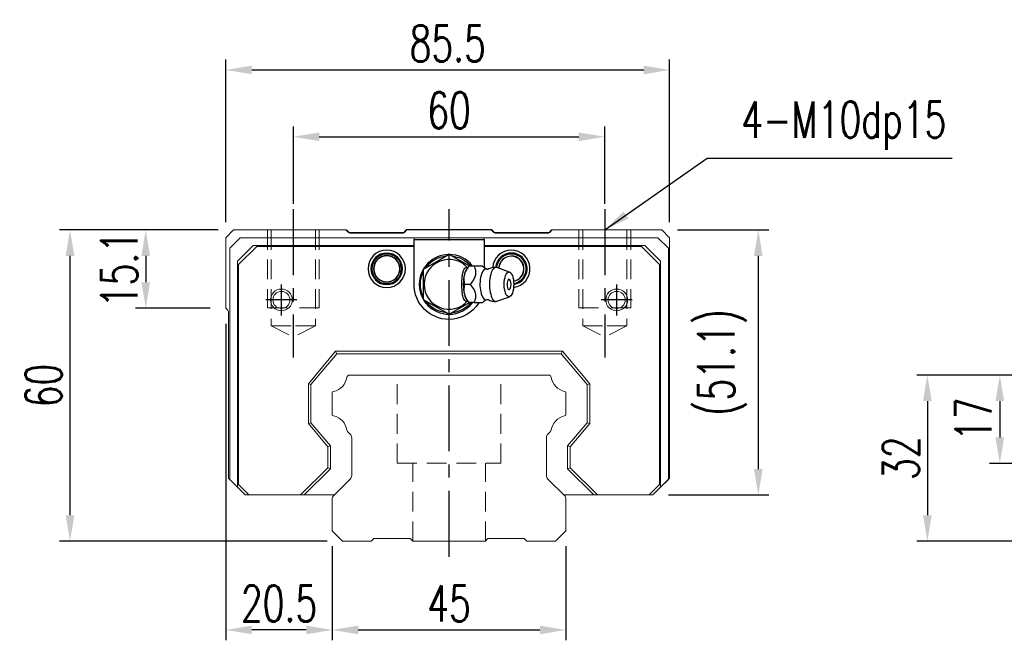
# Model space of a CAD drawing. Header units: millimetres. Extents: x 782 to 1252, y 608 to 775.
# Tile 1 of 51: x 782 to 972, y 619 to 739. Entities that reach past the tile are written whole.
import ezdxf

# ---------------------------------------------------------------- set-up
doc = ezdxf.new("R2010")
doc.units = ezdxf.units.MM
doc.header["$PDSIZE"] = -1
for name, pattern in [('CENTER', [10.16, 6.35, -1.27, 1.27, -1.27]), ('DASHED', [0.75, 0.5, -0.25]), ('HIDDEN', [1.905, 1.27, -0.635])]:
    doc.linetypes.add(name, pattern=pattern)
for name, color, linetype in [('2', 7, 'Continuous'), ('CL', 1, 'CENTER'), ('DIM', 4, 'Continuous'), ('HID', 2, 'DASHED'), ('OUT', 3, 'Continuous')]:
    doc.layers.add(name, color=color, linetype=linetype)
doc.styles.add('DIM-7', font='SIMPLEX.shx', dxfattribs={"width": 0.7, "bigfont": 'chineset.shx'})
doc.dimstyles.new('CNS', dxfattribs={"dimtxt": 3.5, "dimasz": 2.5, "dimexe": 1, "dimexo": 1.5, "dimgap": 0.09, "dimtad": 0, "dimdsep": 46, "dimtxsty": 'DIM-7', "dimcen": 0.09, "dimclrd": 1, "dimclre": 1, "dimclrt": 4, "dimadec": 0, "dimazin": 0, "dimtfac": 1, "dimtix": 1, "dimtmove": 2, "dimatfit": 3, "dimfxl": 1, "dimtvp": 0.971429, "dimtolj": 1, "dimarcsym": 0})

# ---------------------------------------------------------------- blocks, each defined once
blk = doc.blocks.new('*D15')
at = {"color": 7, "lineweight": -2}
for p, q in [((842.63, 637.54), (842.63, 619.42)), ((887.63, 637.54), (887.63, 619.42)), ((847.63, 621.42), (882.63, 621.42))]:
    blk.add_line(p, q, dxfattribs=at)
at = {"color": 7}
for points in [[(847.63, 622.25), (847.63, 620.59), (842.63, 621.42)], [(882.63, 622.25), (882.63, 620.59), (887.63, 621.42)]]:
    blk.add_solid(points, dxfattribs=at)
at = {"layer": 'DEFPOINTS', "color": 0}
for p in [(842.63, 640.54), (887.63, 640.54), (887.63, 621.42)]:
    blk.add_point(p, dxfattribs=at)
at = {"color": 7, "insert": (865.13, 626.52), "char_height": 7, "attachment_point": 5, "style": 'DIM-7'}
blk.add_mtext('\\A1;45', dxfattribs=at)
blk = doc.blocks.new('*D16')
at = {"color": 7, "lineweight": -2}
for p, q in [((822.13, 680.44), (822.13, 619.42)), ((842.63, 637.54), (842.63, 619.42)), ((837.63, 621.42), (827.13, 621.42))]:
    blk.add_line(p, q, dxfattribs=at)
at = {"color": 7}
for points in [[(827.13, 622.25), (827.13, 620.59), (822.13, 621.42)], [(837.63, 622.25), (837.63, 620.59), (842.63, 621.42)]]:
    blk.add_solid(points, dxfattribs=at)
at = {"layer": 'DEFPOINTS', "color": 0}
for p in [(822.13, 683.44), (842.63, 640.54), (822.13, 621.42)]:
    blk.add_point(p, dxfattribs=at)
at = {"color": 7, "insert": (832.38, 626.52), "char_height": 7, "attachment_point": 5, "style": 'DIM-7'}
blk.add_mtext('\\A1;20.5', dxfattribs=at)
blk = doc.blocks.new('*D17')
at = {"color": 7, "lineweight": -2}
for p, q in [((820.63, 698.54), (804.7, 698.54)), ((806.7, 693.54), (806.7, 688.44)), ((819.13, 683.44), (804.7, 683.44))]:
    blk.add_line(p, q, dxfattribs=at)
at = {"color": 7}
for points in [[(805.86, 693.54), (807.53, 693.54), (806.7, 698.54)], [(805.86, 688.44), (807.53, 688.44), (806.7, 683.44)]]:
    blk.add_solid(points, dxfattribs=at)
at = {"layer": 'DEFPOINTS', "color": 0}
for p in [(823.63, 698.54), (806.7, 683.44), (822.13, 683.44)]:
    blk.add_point(p, dxfattribs=at)
at = {"color": 7, "insert": (801.6, 690.99), "char_height": 7, "attachment_point": 5, "rotation": 90, "style": 'DIM-7'}
blk.add_mtext('\\A1;15.1', dxfattribs=at)
blk = doc.blocks.new('*D18')
at = {"color": 7, "lineweight": -2}
for p, q in [((835.13, 703.54), (835.13, 718.5)), ((895.13, 703.54), (895.13, 718.5)), ((840.13, 716.5), (890.13, 716.5))]:
    blk.add_line(p, q, dxfattribs=at)
at = {"color": 7}
for points in [[(840.13, 717.33), (840.13, 715.67), (835.13, 716.5)], [(890.13, 717.33), (890.13, 715.67), (895.13, 716.5)]]:
    blk.add_solid(points, dxfattribs=at)
at = {"layer": 'DEFPOINTS', "color": 0}
for p in [(895.13, 716.5), (835.13, 700.54), (895.13, 700.54)]:
    blk.add_point(p, dxfattribs=at)
at = {"color": 7, "insert": (865.13, 721.6), "char_height": 7, "attachment_point": 5, "style": 'DIM-7'}
blk.add_mtext('\\A1;60', dxfattribs=at)
blk = doc.blocks.new('*D19')
at = {"color": 7, "lineweight": -2}
for p, q in [((822.13, 700.04), (822.13, 731.38)), ((907.63, 700.04), (907.63, 731.38)), ((827.13, 729.38), (902.63, 729.38))]:
    blk.add_line(p, q, dxfattribs=at)
at = {"color": 7}
for points in [[(827.13, 730.21), (827.13, 728.55), (822.13, 729.38)], [(902.63, 730.21), (902.63, 728.55), (907.63, 729.38)]]:
    blk.add_solid(points, dxfattribs=at)
at = {"layer": 'DEFPOINTS', "color": 0}
for p in [(907.63, 729.38), (822.13, 697.04), (907.63, 697.04)]:
    blk.add_point(p, dxfattribs=at)
at = {"color": 7, "insert": (864.88, 734.48), "char_height": 7, "attachment_point": 5, "style": 'DIM-7'}
blk.add_mtext('\\A1;85.5', dxfattribs=at)
blk = doc.blocks.new('*D20')
at = {"color": 7, "lineweight": -2}
for p, q in [((909.13, 698.54), (926.71, 698.54)), ((924.71, 693.54), (924.71, 652.44)), ((907.38, 647.44), (926.71, 647.44))]:
    blk.add_line(p, q, dxfattribs=at)
at = {"color": 7}
for points in [[(923.88, 693.54), (925.54, 693.54), (924.71, 698.54)], [(923.88, 652.44), (925.54, 652.44), (924.71, 647.44)]]:
    blk.add_solid(points, dxfattribs=at)
at = {"layer": 'DEFPOINTS', "color": 0}
for p in [(906.13, 698.54), (904.38, 647.44), (924.71, 647.44)]:
    blk.add_point(p, dxfattribs=at)
at = {"color": 7, "insert": (917.78, 672.99), "char_height": 7, "attachment_point": 5, "rotation": 90, "style": 'DIM-7'}
blk.add_mtext('\\A1;(51.1)', dxfattribs=at)
blk = doc.blocks.new('*D21')
at = {"color": 7, "lineweight": -2}
for p, q in [((820.63, 698.54), (790.1, 698.54)), ((792.1, 693.54), (792.1, 643.54)), ((841.63, 638.54), (790.1, 638.54))]:
    blk.add_line(p, q, dxfattribs=at)
at = {"color": 7}
for points in [[(791.27, 693.54), (792.94, 693.54), (792.1, 698.54)], [(791.27, 643.54), (792.94, 643.54), (792.1, 638.54)]]:
    blk.add_solid(points, dxfattribs=at)
at = {"layer": 'DEFPOINTS', "color": 0}
for p in [(823.63, 698.54), (792.1, 638.54), (844.63, 638.54)]:
    blk.add_point(p, dxfattribs=at)
at = {"color": 7, "insert": (787, 668.54), "char_height": 7, "attachment_point": 5, "rotation": 90, "style": 'DIM-7'}
blk.add_mtext('\\A1;60', dxfattribs=at)
blk = doc.blocks.new('*D30')
at = {"color": 7, "lineweight": -2}
for p, q in [((979.13, 670.54), (969.24, 670.54)), ((971.24, 665.54), (971.24, 658.54)), ((989.13, 653.54), (969.24, 653.54))]:
    blk.add_line(p, q, dxfattribs=at)
at = {"color": 7}
for points in [[(970.4, 665.54), (972.07, 665.54), (971.24, 670.54)], [(970.4, 658.54), (972.07, 658.54), (971.24, 653.54)]]:
    blk.add_solid(points, dxfattribs=at)
at = {"layer": 'DEFPOINTS', "color": 0}
for p in [(982.13, 670.54), (971.24, 653.54), (992.13, 653.54)]:
    blk.add_point(p, dxfattribs=at)
at = {"color": 7, "insert": (966.14, 662.04), "char_height": 7, "attachment_point": 5, "rotation": 90, "style": 'DIM-7'}
blk.add_mtext('\\A1;17', dxfattribs=at)
blk = doc.blocks.new('*D27')
at = {"color": 7, "lineweight": -2}
for p, q in [((979.13, 670.54), (955.28, 670.54)), ((957.28, 665.54), (957.28, 643.54)), ((979.13, 638.54), (955.28, 638.54))]:
    blk.add_line(p, q, dxfattribs=at)
at = {"color": 7}
for points in [[(956.44, 665.54), (958.11, 665.54), (957.28, 670.54)], [(956.44, 643.54), (958.11, 643.54), (957.28, 638.54)]]:
    blk.add_solid(points, dxfattribs=at)
at = {"layer": 'DEFPOINTS', "color": 0}
for p in [(982.13, 670.54), (957.28, 638.54), (982.13, 638.54)]:
    blk.add_point(p, dxfattribs=at)
at = {"color": 7, "insert": (952.18, 654.54), "char_height": 7, "attachment_point": 5, "rotation": 90, "style": 'DIM-7'}
blk.add_mtext('\\A1;32', dxfattribs=at)

msp = doc.modelspace()

# ---------------------------------------------------------------- linework, layer by layer
at = {"layer": '2', "color": 0, "linetype": 'Continuous'}
for p, q in [((845.929, 697.993), (845.379, 698.543)), ((856.879, 698.543), (856.329, 697.993)), ((873.379, 698.543), (856.879, 698.543)), ((873.929, 697.993), (873.379, 698.543)), ((884.879, 698.543), (884.329, 697.993)), ((845.929, 697.993), (856.329, 697.993)), ((858.379, 696.693), (871.879, 696.693)), ((858.379, 688.043), (858.379, 696.693)), ((871.879, 696.693), (871.879, 691.301)), ((873.929, 697.993), (884.329, 697.993)), ((865.129, 693.817), (860.129, 690.93)), ((868.984, 691.591), (865.129, 693.817)), ((860.129, 690.93), (860.129, 685.156)), ((868.956, 691.545), (868.648, 691.179)), ((871.569, 691.543), (869.973, 691.543)), ((876.805, 690.42), (874.358, 691.312)), ((860.129, 685.156), (865.129, 682.27)), ((868.648, 684.908), (868.956, 684.542)), ((874.358, 684.775), (876.805, 685.666)), ((865.129, 682.27), (869.066, 684.543))]:
    msp.add_line(p, q, dxfattribs=at)
for centre, radius, start, end in [((853.129, 691.043), 3.6, 90, 270), ((853.129, 691.043), 3.6, 270, 90), ((877.129, 691.043), 3.6, 90, 176.13001), ((877.129, 691.043), 3.6, 277.0453, 90), ((853.129, 691.043), 3.041, 90, 270), ((853.129, 691.043), 2.853, 90, 270), ((853.129, 691.043), 2.55, 90, 270), ((853.129, 691.043), 2.507, 90, 270), ((853.129, 691.043), 3.041, 270, 90), ((853.129, 691.043), 2.853, 270, 90), ((853.129, 691.043), 2.55, 270, 90), ((853.129, 691.043), 2.507, 270, 90), ((865.129, 688.043), 5.75, 90, 270), ((865.129, 688.043), 4.8, 41.84413, 318.15588), ((865.129, 688.043), 5.75, 37.755, 90), ((877.129, 691.043), 3.041, 90, 174.62812), ((877.129, 691.043), 2.853, 90, 174.20345), ((877.129, 691.043), 2.45, 90, 176.49281), ((877.129, 691.043), 2.406, 90, 176.80219), ((877.129, 691.043), 3.041, 278.85374, 90), ((877.129, 691.043), 2.853, 279.38812, 90), ((877.129, 691.043), 2.45, 280.34438, 90), ((877.129, 691.043), 2.406, 280.42874, 90), ((875.277, 688.043), 1.817, 334.63803, 25.36197), ((865.129, 688.043), 5.75, 270, 321.76688)]:
    msp.add_arc(centre, radius, start, end, dxfattribs=at)
at = {"layer": '2', "color": 0, "linetype": 'Continuous', "extrusion": (0, 0, -1)}
for radius, start, end in [(5.5, 35.37843, 84.61969), (5.5, 95.38031, 139.78687), (5.5, 335.38219, 24.61782), (6.75, 270, 0), (5.5, 275.38031, 324.62156), (6.75, 211.67578, 270), (5.5, 219.66469, 264.61969)]:
    msp.add_arc((-865.129, 688.043), radius, start, end, dxfattribs=at)
at = {"layer": '2', "color": 0, "linetype": 'Continuous'}
for centre, major_axis, start_param, end_param in [((869.194, 688.043), (0, 3.445), 0.4270949, 2.7144982), ((872.216, 688.043), (0, 2.962), 0, 3.3369601), ((872.216, 688.043), (0, 2.962), 6.088701, 6.2831853), ((874.184, 688.043), (0, 3.3), 0, 3.2800193), ((874.184, 688.043), (0, 3.3), 6.1446609, 6.2831853), ((876.678, 688.043), (0, 1), 0, 3.8207651), ((876.678, 688.043), (0, 1), 5.6039136, 6.2831853)]:
    msp.add_ellipse(centre, major_axis=major_axis, ratio=0.382683, start_param=start_param, end_param=end_param, dxfattribs=at)
msp.add_ellipse((876.678, 688.043), major_axis=(0, 2.4), ratio=0.382683, dxfattribs=at)
for points, knots in [([(868.696, 684.854), (868.651, 684.821), (868.605, 684.797), (868.468, 684.757), (868.374, 684.771), (868.2, 684.881), (868.117, 684.977), (867.973, 685.227), (867.909, 685.383), (867.801, 685.743), (867.756, 685.953), (867.663, 686.549), (867.635, 686.96), (867.602, 687.96), (867.605, 688.564), (867.662, 689.46), (867.694, 689.767), (867.787, 690.286), (867.843, 690.509), (867.982, 690.884), (868.066, 691.041), (868.238, 691.239), (868.325, 691.295), (868.498, 691.327), (868.585, 691.306), (868.677, 691.245), (868.687, 691.239), (868.696, 691.232)], [0, 0, 0, 0, 0.0360275, 0.0360275, 0.1070265, 0.1070265, 0.1753847, 0.1753847, 0.2415106, 0.2415106, 0.3113086, 0.3113086, 0.4329125, 0.4329125, 0.6100429, 0.6100429, 0.7029399, 0.7029399, 0.7803107, 0.7803107, 0.858407, 0.858407, 0.9263707, 0.9263707, 0.9927712, 0.9927712, 1, 1, 1, 1]), ([(868.199, 688.043), (868.028, 688.59), (867.95, 689.176), (868.218, 690.398), (868.557, 690.993), (868.972, 691.543)], [0, 0, 0, 0, 0.5, 0.5, 1, 1, 1, 1]), ([(869.973, 691.543), (870.092, 691.197), (870.204, 690.843), (870.261, 690.214), (870.243, 689.945), (870.097, 689.418), (869.97, 689.156), (869.637, 688.609), (869.42, 688.324), (869.2, 688.043)], [0, 0, 0, 0, 0.316279, 0.316279, 0.5305075, 0.5305075, 0.7443494, 0.7443494, 1, 1, 1, 1]), ([(872.46, 690.946), (872.285, 691.033), (871.956, 691.219), (871.654, 691.455), (871.555, 691.558), (871.553, 691.559)], [0, 0, 0, 0, 0.4665667, 0.9926759, 1, 1, 1, 1]), ([(872.604, 690.942), (872.606, 690.941), (872.604, 690.94), (872.469, 690.931), (872.455, 690.94), (872.451, 690.944)], [0, 0, 0, 0, 0.2139158, 0.7161953, 1, 1, 1, 1]), ([(874.184, 691.321), (874.019, 691.331), (873.62, 691.32), (873.078, 691.176), (872.734, 691.003), (872.606, 690.925)], [0, 0, 0, 0, 0.2958099, 0.7301371, 1, 1, 1, 1]), ([(868.972, 684.543), (868.56, 685.09), (868.223, 685.676), (867.95, 686.898), (868.027, 687.493), (868.199, 688.043)], [0, 0, 0, 0, 0.5, 0.5, 1, 1, 1, 1]), ([(869.2, 688.043), (869.472, 687.697), (869.74, 687.343), (870.075, 686.714), (870.176, 686.445), (870.263, 685.918), (870.252, 685.656), (870.16, 685.109), (870.07, 684.824), (869.973, 684.543)], [0, 0, 0, 0, 0.316279, 0.316279, 0.5305075, 0.5305075, 0.7443494, 0.7443494, 1, 1, 1, 1]), ([(871.572, 684.539), (871.59, 684.558), (871.729, 684.695), (872.032, 684.925), (872.348, 685.083), (872.46, 685.133)], [0, 0, 0, 0, 0.0950335, 0.7034174, 1, 1, 1, 1]), ([(872.446, 685.139), (872.463, 685.148), (872.493, 685.167), (872.629, 685.129), (872.616, 685.14), (872.614, 685.141)], [0, 0, 0, 0, 0.3884838, 0.9316371, 1, 1, 1, 1]), ([(872.611, 685.161), (872.742, 685.081), (873.087, 684.906), (873.628, 684.767), (874.022, 684.753), (874.184, 684.761)], [0, 0, 0, 0, 0.2760067, 0.7089354, 1, 1, 1, 1]), ([(869.973, 684.543), (870.529, 684.543), (871.089, 684.543), (871.546, 684.543), (871.585, 684.543), (871.57, 684.543)], [0, 0, 0, 0, 0.6004936, 0.6004936, 1, 1, 1, 1])]:
    msp.add_open_spline(points, degree=3, knots=knots, dxfattribs=at)
for points, degree in [([(868.972, 691.543), (868.961, 691.543), (868.956, 691.543), (868.955, 691.543)], 3), ([(869.973, 691.543), (868.972, 691.543)], 1), ([(869.2, 688.043), (868.199, 688.043)], 1), ([(869.973, 684.543), (868.972, 684.543)], 1)]:
    msp.add_open_spline(points, degree=degree, dxfattribs=at)
at = {"layer": 'CL', "color": 0, "ltscale": 2}
for p, q in [((835.129, 702.543), (835.129, 673.918)), ((865.129, 635.543), (865.129, 702.543)), ((895.129, 702.543), (895.129, 673.918)), ((832.829, 682.043), (832.829, 688.043)), ((897.428, 682.043), (897.428, 688.043)), ((835.829, 685.043), (829.829, 685.043)), ((900.428, 685.043), (894.428, 685.043))]:
    msp.add_line(p, q, dxfattribs=at)
at = {"layer": 'HID', "color": 0, "linetype": 'HIDDEN', "lineweight": 0, "ltscale": 3}
for p, q in [((830.879, 680.043), (835.129, 677.918)), ((839.379, 680.043), (835.129, 677.918)), ((890.879, 680.043), (895.129, 677.918)), ((899.379, 680.043), (895.129, 677.918)), ((855.129, 653.543), (855.129, 670.543)), ((875.129, 653.543), (875.129, 670.543)), ((855.129, 653.543), (875.129, 653.543)), ((858.129, 638.543), (858.129, 653.543)), ((872.129, 638.543), (872.129, 653.543))]:
    msp.add_line(p, q, dxfattribs=at)
for points in [[(830.129, 698.543), (830.129, 683.543), (835.129, 683.543)], [(830.879, 698.543), (830.879, 680.043), (835.129, 680.043)], [(840.129, 698.543), (840.129, 683.543), (835.129, 683.543)], [(839.379, 698.543), (839.379, 680.043), (835.129, 680.043)], [(890.129, 698.543), (890.129, 683.543), (895.129, 683.543)], [(890.879, 698.543), (890.879, 680.043), (895.129, 680.043)], [(900.129, 698.543), (900.129, 683.543), (895.129, 683.543)], [(899.379, 698.543), (899.379, 680.043), (895.129, 680.043)]]:
    msp.add_lwpolyline(points, dxfattribs=at)
at = {"layer": 'OUT', "color": 0, "linetype": 'Continuous', "lineweight": 15}
for p, q in [((823.629, 698.543), (822.129, 697.043)), ((845.236, 698.543), (823.629, 698.543)), ((845.736, 698.043), (845.236, 698.543)), ((857.021, 698.543), (856.521, 698.043)), ((873.236, 698.543), (857.021, 698.543)), ((873.736, 698.043), (873.236, 698.543)), ((885.021, 698.543), (884.521, 698.043)), ((906.129, 698.543), (885.021, 698.543)), ((907.629, 697.043), (906.129, 698.543)), ((822.129, 697.043), (822.129, 683.443)), ((824.879, 697.043), (822.878, 695.043)), ((858.379, 697.043), (824.879, 697.043)), ((856.521, 698.043), (845.736, 698.043)), ((858.379, 697.043), (858.379, 695.543)), ((871.878, 697.043), (858.379, 697.043)), ((871.878, 697.043), (871.878, 695.543)), ((905.378, 697.043), (871.878, 697.043)), ((884.521, 698.043), (873.736, 698.043)), ((907.379, 695.043), (905.378, 697.043)), ((907.629, 650.693), (907.629, 697.043)), ((822.878, 695.043), (822.878, 650.443)), ((824.378, 692.543), (827.378, 695.543)), ((828.078, 695.343), (824.579, 691.843)), ((827.378, 695.543), (858.379, 695.543)), ((858.379, 695.343), (828.078, 695.343)), ((871.878, 695.543), (902.879, 695.543)), ((902.179, 695.343), (871.878, 695.343)), ((905.678, 691.843), (902.179, 695.343)), ((902.879, 695.543), (905.879, 692.543)), ((907.379, 650.443), (907.379, 695.043)), ((824.378, 648.943), (824.378, 692.543)), ((905.879, 692.543), (905.879, 648.943)), ((824.579, 691.843), (824.579, 649.443)), ((905.678, 649.443), (905.678, 691.843)), ((822.184, 683.381), (822.482, 683.083)), ((822.628, 682.729), (822.628, 650.693)), ((838.029, 668.897), (843.27, 675.143)), ((843.503, 674.643), (838.528, 668.715)), ((843.27, 675.143), (843.503, 674.643)), ((843.27, 675.143), (886.987, 675.143)), ((886.754, 674.643), (843.503, 674.643)), ((886.987, 675.143), (886.754, 674.643)), ((891.729, 668.715), (886.754, 674.643)), ((886.987, 675.143), (892.228, 668.897)), ((884.319, 670.543), (845.938, 670.543)), ((838.528, 668.715), (838.029, 668.897)), ((838.029, 661.19), (838.029, 668.897)), ((838.528, 668.715), (838.528, 661.372)), ((892.228, 668.897), (891.729, 668.715)), ((891.729, 661.372), (891.729, 668.715)), ((892.228, 668.897), (892.228, 661.19)), ((842.628, 667.113), (842.628, 662.973)), ((887.629, 662.973), (887.629, 667.113)), ((838.029, 661.19), (838.528, 661.372)), ((841.779, 656.721), (838.029, 661.19)), ((838.528, 661.372), (842.279, 656.903)), ((887.979, 656.903), (891.729, 661.372)), ((892.228, 661.19), (888.479, 656.721)), ((892.228, 661.19), (891.729, 661.372)), ((845.585, 659.69), (846.086, 659.189)), ((846.379, 658.482), (846.379, 651.207)), ((883.878, 651.207), (883.878, 658.482)), ((884.171, 659.189), (884.672, 659.69)), ((841.779, 656.721), (842.279, 656.903)), ((841.779, 652.699), (841.779, 656.721)), ((842.279, 656.903), (842.279, 652.492)), ((887.979, 652.492), (887.979, 656.903)), ((888.479, 656.721), (887.979, 656.903)), ((888.479, 656.721), (888.479, 652.699)), ((836.523, 647.443), (841.779, 652.699)), ((841.779, 652.699), (842.279, 652.492)), ((887.979, 652.492), (888.479, 652.699)), ((888.479, 652.699), (893.734, 647.443)), ((822.628, 650.693), (825.878, 647.443)), ((842.279, 652.492), (837.23, 647.443)), ((893.027, 647.443), (887.979, 652.492)), ((904.379, 647.443), (907.629, 650.693)), ((822.878, 650.443), (824.378, 648.943)), ((825.878, 647.443), (824.378, 648.943)), ((824.579, 649.443), (826.578, 647.443)), ((846.086, 650.5), (842.775, 647.19)), ((887.482, 647.19), (884.171, 650.5)), ((903.679, 647.443), (905.678, 649.443)), ((905.879, 648.943), (904.379, 647.443)), ((905.879, 648.943), (907.379, 650.443)), ((826.578, 647.443), (825.878, 647.443)), ((826.578, 647.443), (836.523, 647.443)), ((837.23, 647.443), (836.523, 647.443)), ((837.23, 647.443), (843.028, 647.443)), ((887.228, 647.443), (893.027, 647.443)), ((893.734, 647.443), (893.027, 647.443)), ((893.734, 647.443), (903.679, 647.443)), ((904.379, 647.443), (903.679, 647.443)), ((842.628, 646.836), (842.628, 640.543)), ((887.629, 640.543), (887.629, 646.836)), ((842.628, 640.543), (844.628, 638.543)), ((885.628, 638.543), (887.629, 640.543)), ((844.629, 638.543), (850.129, 638.543)), ((850.128, 638.543), (850.628, 639.043)), ((850.628, 639.043), (857.628, 639.043)), ((857.629, 639.043), (858.129, 638.543)), ((858.129, 638.543), (872.128, 638.543)), ((872.128, 638.543), (872.628, 639.043)), ((872.629, 639.043), (879.629, 639.043)), ((879.629, 639.043), (880.128, 638.543)), ((880.128, 638.543), (885.628, 638.543))]:
    msp.add_line(p, q, dxfattribs=at)
for centre, radius in [((832.829, 685.043), 2.1), ((897.428, 685.043), 2.1), ((832.829, 685.043), 1.65), ((897.428, 685.043), 1.65)]:
    msp.add_circle(centre, radius, dxfattribs=at)
for centre, radius, start, end in [((822.679, 683.876), 0.7, 218.21079, 225), ((822.129, 682.729), 0.5, 0, 45), ((842.211, 670.611), 3.27, 281.5912, 351.34524), ((845.938, 670.043), 0.5, 90, 171.34524), ((884.319, 670.043), 0.5, 8.65476, 90), ((888.046, 670.611), 3.27, 188.65476, 258.4088), ((842.928, 667.113), 0.3, 101.5912, 180.00001), ((887.329, 667.113), 0.3, 359.99999, 78.4088), ((842.928, 662.973), 0.3, 179.99999, 258.40879), ((842.211, 659.476), 3.27, 8.65476, 78.4088), ((888.046, 659.476), 3.27, 101.5912, 171.34524), ((887.329, 662.973), 0.3, 281.59121, 0.00001), ((845.938, 660.043), 0.5, 188.65476, 225), ((845.379, 658.482), 1, 359.99999, 45), ((884.879, 658.482), 1, 135, 180.00001), ((884.319, 660.043), 0.5, 315, 351.34524), ((845.379, 651.207), 1, 315.00001, 0.00001), ((884.879, 651.207), 1, 179.99999, 225), ((843.129, 646.836), 0.5, 135.00023, 180.00001), ((887.129, 646.836), 0.5, 360, 45)]:
    msp.add_arc(centre, radius, start, end, dxfattribs=at)

# ---------------------------------------------------------------- texts
at = {"layer": 'DIM', "color": 0, "insert": (921.45, 713.99), "char_height": 7, "attachment_point": 7, "style": 'DIM-7'}
msp.add_mtext('\\A1;4-M10dp15', dxfattribs=at)

# ---------------------------------------------------------------- dimensions: what is measured, and where the dimension line sits
at = {"color": 0}
for base, p1, p2, picture, middle in [((907.629, 729.379), (822.129, 697.043), (907.629, 697.043), '*D19', (864.879, 734.479)), ((895.129, 716.498), (835.129, 700.543), (895.129, 700.543), '*D18', (865.129, 721.598)), ((822.129, 621.42), (842.628, 640.543), (822.129, 683.443), '*D16', (832.378, 626.52)), ((887.629, 621.42), (842.628, 640.543), (887.629, 640.543), '*D15', (865.129, 626.52))]:
    dim = msp.add_linear_dim(base=base, p1=p1, p2=p2, dimstyle='CNS', override={"dimscale": 2, "dimgap": 0.8, "dimtad": 1, "dimclrd": 7, "dimclre": 7, "dimclrt": 7, "dimtmove": 1}, dxfattribs=at)
    dim.commit()
    dim.dimension.update_dxf_attribs({"geometry": picture, "text_midpoint": middle})
for base, p1, p2, picture, middle in [((806.696, 683.443), (823.629, 698.543), (822.129, 683.443), '*D17', (801.596, 690.993)), ((792.103, 638.543), (823.629, 698.543), (844.629, 638.543), '*D21', (787.003, 668.543)), ((957.276, 638.543), (982.134, 670.543), (982.134, 638.543), '*D27', (952.176, 654.543)), ((971.236, 653.543), (982.134, 670.543), (992.134, 653.543), '*D30', (966.136, 662.043))]:
    dim = msp.add_linear_dim(base=base, p1=p1, p2=p2, angle=90, dimstyle='CNS', override={"dimscale": 2, "dimgap": 0.8, "dimtad": 1, "dimclrd": 7, "dimclre": 7, "dimclrt": 7, "dimtmove": 1}, dxfattribs=at)
    dim.commit()
    dim.dimension.update_dxf_attribs({"geometry": picture, "text_midpoint": middle})
dim = msp.add_linear_dim(base=(924.71, 647.443), p1=(906.129, 698.543), p2=(904.379, 647.443), angle=90, text='(<>)', dimstyle='CNS', override={"dimscale": 2, "dimgap": 0.8, "dimtad": 1, "dimclrd": 7, "dimclre": 7, "dimclrt": 7, "dimtmove": 1}, dxfattribs=at)
dim.commit()
dim.dimension.update_dxf_attribs({"geometry": '*D20', "text_midpoint": (917.777, 672.993)})

# ---------------------------------------------------------------- leaders
at = {"layer": 'DIM', "color": 0, "annotation_type": 0, "has_hookline": 1, "hookline_direction": 0, "text_width": 40.6}
msp.add_leader([(895.129, 698.543), (914.85, 712.39), (919.85, 712.39)], dimstyle='CNS', override={"dimscale": 2, "dimgap": 0.8, "dimtad": 1, "dimclrd": 7, "dimclre": 4, "dimtmove": 1}, dxfattribs=at)

doc.saveas('drawing.dxf')
